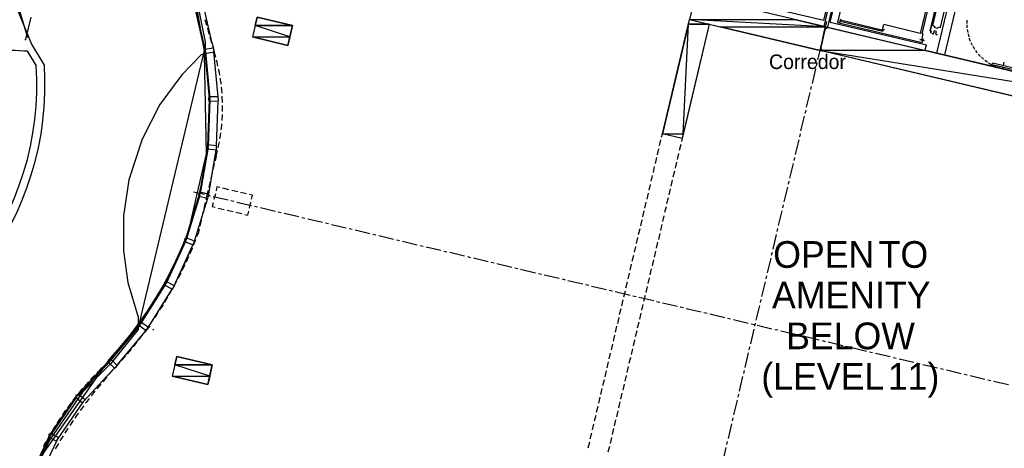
# Model space of a CAD drawing. Header units: feet. Extents: x -79 to 198, y -22 to 181.
# Tile 104 of 203: x 14 to 95, y 76 to 111. Entities that reach past the tile are written whole.
import ezdxf
from ezdxf.enums import TextEntityAlignment as Align

# ---------------------------------------------------------------- set-up
doc = ezdxf.new("R2010")
doc.units = ezdxf.units.FT
for name, color, linetype in [('A-AREA-COMUN', 252, 'CONTINUOUS'), ('A-LINEA', 7, 'CONTINUOUS'), ('A-MURO-CONCRETO', 8, 'CONTINUOUS'), ('A-NOMBRE-ESPACIO', 2, 'CONTINUOUS'), ('A-TEXTO-PDF', 3, 'CONTINUOUS')]:
    doc.layers.add(name, color=color, linetype=linetype)

msp = doc.modelspace()

# ---------------------------------------------------------------- linework, layer by layer
at = {"layer": 'A-AREA-COMUN'}
for points in [[(28.96, 112.5689), (29.632, 109.2089), (29.632, 108.2489), (29.312, 108.1244), (27.712, 106.4889), (25.92, 104.0533), (24.448, 101.2089), (23.36, 97.8489), (22.912, 94.8978), (22.912, 92.0178), (23.28, 89.4044), (24.128, 86.56), (24.128, 85.5644), (21.84, 82.72), (19.552, 80.4089), (16.832, 76.4444), (15.328, 73.28)], [(109.408, 101.6178), (80.48, 108.4444), (80.288, 108.6578), (80.608, 110.1689), (80.88, 110.4178), (106.4, 104.3378)]]:
    msp.add_lwpolyline(points, dxfattribs=at)
at = {"layer": 'A-LINEA'}
for p, q in [((27.0667, 122.929), (29.6038, 108.1219)), ((82.4533, 118.5911), (80.5333, 110.4711)), ((82.7733, 118.5111), (80.8533, 110.4044)), ((83.36, 117.9778), (81.6667, 110.7911)), ((80.5333, 110.9644), (81.8667, 116.5911)), ((81.08, 110.8311), (82.4133, 116.4711)), ((91.7467, 116.3911), (89.8267, 108.2844)), ((92.3867, 116.2311), (90.4667, 108.1244)), ((89.7333, 115.2178), (88.48, 109.8978)), ((88.64, 109.8711), (89.8933, 115.1778)), ((89.2933, 110.0978), (90.12, 113.6044)), ((80.5333, 110.9644), (72.6133, 112.8311)), ((30.2267, 109.0844), (29.48, 112.3111)), ((14.8795, 109.4208), (15.3271, 111.2429)), ((29.08, 110.9911), (28.9467, 111.4711)), ((29.6267, 111.0444), (29.76, 110.5644)), ((81.9067, 111.0578), (81.8267, 110.7644)), ((81.8933, 110.9111), (81.92, 111.0178)), ((81.92, 111.0178), (85.44, 110.1778)), ((29.24, 110.2578), (29.1333, 110.7511)), ((29.1333, 110.4978), (29.2, 110.5644)), ((80.52, 109.6711), (80.8, 110.8844)), ((81.08, 110.8311), (89, 108.9511)), ((81.6667, 110.7911), (88.64, 109.1511)), ((81.8933, 110.9111), (85.4133, 110.0844)), ((88.48, 109.8978), (85.48, 110.6178)), ((92.32, 110.6044), (92.32, 110.3511)), ((92.3467, 110.2311), (92.3867, 109.9778)), ((14.8133, 109.3778), (14.88, 109.4311)), ((29.2533, 109.9511), (29.32, 110.0178)), ((29.3733, 109.4178), (29.4533, 109.4844)), ((30.0267, 109.6044), (30.16, 109.1244)), ((80.4, 109.1778), (80.4533, 109.4178)), ((85.44, 110.1778), (85.4133, 110.0844)), ((88.4533, 109.4311), (88.8133, 109.3511)), ((88.64, 109.1511), (88.72, 109.4444)), ((92.4133, 109.8578), (92.48, 109.6178)), ((16.4222, 107.2837), (15.3689, 109.0058)), ((29.5467, 108.7911), (29.4533, 109.2844)), ((29.5067, 108.8844), (29.5733, 108.9511)), ((30.2267, 109.0844), (30.3867, 108.3778)), ((30.24, 108.8844), (30.3867, 108.3778)), ((80.0533, 107.7244), (80.3467, 108.9378)), ((88.8933, 108.5511), (89, 108.9511)), ((29.5242, 108.393), (24.1972, 86.0665)), ((29.6533, 108.0444), (29.5867, 108.5378)), ((29.7391, 100.0025), (29.5993, 108.124)), ((29.6133, 108.3378), (29.6667, 108.3778)), ((29.6667, 107.7378), (29.7467, 107.8044)), ((30.3467, 108.5111), (30.3467, 108.5378)), ((30.7067, 104.6844), (30.36, 108.3778)), ((30.52, 107.9244), (30.3867, 108.3778)), ((93.5067, 107.9378), (93.6933, 107.7778)), ((29.7333, 107.1378), (29.8, 107.2044)), ((29.84, 106.5644), (29.7867, 107.0578)), ((79.6, 105.7778), (79.88, 106.9911)), ((79.9333, 107.2311), (80, 107.4711)), ((93.8, 107.6978), (94, 107.5511)), ((94.1067, 107.4844), (94.32, 107.3511)), ((94.36, 107.2044), (94.4267, 107.4444)), ((104.32, 105.1111), (94.4267, 107.4444)), ((94.4933, 107.1778), (94.52, 107.2978)), ((104.16, 105.0178), (94.52, 107.2978)), ((95.1333, 107.0311), (95.2533, 106.9911)), ((95.2533, 106.9911), (95.28, 107.1111)), ((95.32, 107.2311), (95.3867, 107.5244)), ((95.3333, 106.9778), (95.3733, 107.0978)), ((29.7867, 106.5378), (29.8667, 106.6044)), ((29.84, 105.9378), (29.92, 106.0044)), ((29.8933, 105.3378), (29.9733, 105.4178)), ((29.9467, 105.0578), (29.92, 105.5644)), ((31.04, 104.9778), (30.9867, 105.4711)), ((79.48, 105.2844), (79.5333, 105.5378)), ((29.96, 104.7378), (30.0267, 104.8178)), ((29.9733, 104.3111), (29.96, 104.8178)), ((31.0667, 104.2178), (31.0533, 104.7244)), ((79.1333, 103.8311), (79.4267, 105.0444)), ((29.96, 104.0844), (30.0533, 104.1644)), ((29.9867, 103.5644), (29.9733, 104.0578)), ((30.5867, 100.6578), (30.72, 104.3511)), ((31.0667, 103.4711), (31.08, 103.9778)), ((29.9333, 103.4044), (30.0267, 103.4978)), ((29.9733, 102.8178), (29.9867, 103.3111)), ((31.0267, 102.7244), (31.0667, 103.2178)), ((78.6667, 101.8844), (78.96, 103.0978)), ((79.0133, 103.3378), (79.08, 103.5911)), ((29.88, 102.0578), (29.9733, 102.1378)), ((29.9067, 102.7378), (30, 102.8178)), ((29.8533, 101.3778), (29.9467, 101.4578)), ((29.8933, 101.3111), (29.92, 101.8178)), ((67.2, 101.3778), (67.2667, 101.6311)), ((78.56, 101.3911), (78.6133, 101.6444)), ((29.8267, 100.5644), (29.88, 101.0711)), ((29.84, 100.6978), (29.92, 100.7778)), ((67.0267, 100.6578), (67.1467, 101.1378)), ((68.7733, 100.7511), (68.6533, 100.2711)), ((68.88, 101.2444), (68.8267, 101.0044)), ((78.2133, 99.9378), (78.5067, 101.1511)), ((29.72, 99.9378), (29.8267, 100.0311)), ((29.7467, 99.8178), (29.8, 100.3244)), ((29.9333, 96.6844), (30.5467, 100.3244)), ((30.5333, 99.8044), (30.4533, 99.4311)), ((30.5333, 99.8044), (30.6533, 100.2578)), ((66.6933, 99.1911), (66.8, 99.6844)), ((66.8667, 99.9244), (66.9733, 100.4044)), ((68.6, 100.0311), (68.48, 99.5378)), ((78.0933, 99.4444), (78.16, 99.6978)), ((29.5867, 99.1511), (29.6933, 99.2444)), ((29.6267, 99.0844), (29.7067, 99.5778)), ((30.3867, 99.1778), (30.28, 98.6978)), ((66.52, 98.4578), (66.6267, 98.9511)), ((68.4267, 99.2978), (68.3067, 98.8044)), ((77.7467, 97.9911), (78.04, 99.2044)), ((29.3733, 97.6044), (29.4667, 98.0978)), ((29.4533, 98.3644), (29.56, 98.4711)), ((30.2133, 98.4578), (30.1067, 97.9644)), ((66.3467, 97.7378), (66.4533, 98.2178)), ((68.2533, 98.5644), (68.1333, 98.0844)), ((29.2, 96.8711), (29.32, 97.3644)), ((29.32, 97.5911), (29.4267, 97.6844)), ((30.0533, 97.7244), (29.9333, 97.2311)), ((66.1733, 97.0044), (66.28, 97.4844)), ((68.08, 97.8311), (67.96, 97.3511)), ((77.2933, 96.0444), (77.5733, 97.2578)), ((77.64, 97.4978), (77.6933, 97.7511)), ((28.6933, 96.8711), (29.5733, 96.6711)), ((29.0267, 96.1378), (29.1467, 96.6311)), ((29.1867, 96.8044), (29.2933, 96.8978)), ((29.8133, 96.6178), (30.0533, 96.5511)), ((30.2933, 96.4978), (31.52, 96.2044)), ((30.48, 96.7111), (30.36, 96.2311)), ((31.5867, 97.0444), (31.0933, 97.1644)), ((32.32, 96.8711), (31.8267, 96.9911)), ((33.04, 96.6978), (32.56, 96.8178)), ((33.5333, 96.5911), (33.2933, 96.6444)), ((33.4533, 96.2578), (33.5333, 96.5911)), ((66, 96.2711), (66.1067, 96.7644)), ((67.9067, 97.1111), (67.7867, 96.6178)), ((28.76, 92.8178), (29.8533, 96.3511)), ((28.8267, 95.4178), (28.96, 95.8978)), ((28.92, 95.8978), (29.0533, 96.0178)), ((29.64, 96.0044), (29.5333, 95.5111)), ((31.76, 96.1511), (32, 96.0978)), ((32.24, 96.0311), (33.4667, 95.7511)), ((33.28, 95.5378), (33.4, 96.0178)), ((33.7067, 95.6844), (33.9467, 95.6311)), ((65.8267, 95.5378), (65.9333, 96.0311)), ((67.56, 95.6444), (67.44, 95.1644)), ((67.7333, 96.3778), (67.6133, 95.8844)), ((77.1733, 95.5511), (77.24, 95.8044)), ((28.64, 94.9644), (28.76, 95.0844)), ((29.48, 95.2711), (29.3733, 94.7778)), ((30.72, 95.5378), (31.2, 95.4311)), ((31.44, 95.3644), (31.9333, 95.2578)), ((32.1733, 95.1911), (32.6667, 95.0844)), ((34.1867, 95.5778), (35.4133, 95.2844)), ((35.6533, 95.2311), (35.8933, 95.1778)), ((36.1333, 95.1111), (37.36, 94.8311)), ((65.6533, 94.8178), (65.7733, 95.2978)), ((67.3867, 94.9111), (67.28, 94.4311)), ((76.8267, 94.0978), (77.12, 95.3111)), ((28.3467, 94.0444), (28.4667, 94.1511)), ((28.3867, 93.9911), (28.5333, 94.4578)), ((29.3067, 94.5378), (29.2, 94.0578)), ((37.6, 94.7644), (37.84, 94.7111)), ((38.08, 94.6578), (39.3067, 94.3644)), ((39.5467, 94.3111), (39.7867, 94.2578)), ((40.0267, 94.1911), (41.2533, 93.9111)), ((65.48, 94.0844), (65.6, 94.5778)), ((67.2133, 94.1911), (67.1067, 93.6978)), ((28.0667, 93.1111), (28.1867, 93.2311)), ((28.1333, 93.2844), (28.3067, 93.7511)), ((28.96, 93.1911), (29.0667, 93.4311)), ((29.1467, 93.8044), (29.0667, 93.4311)), ((41.4933, 93.8444), (41.7333, 93.7911)), ((41.9733, 93.7378), (43.1867, 93.4444)), ((43.44, 93.3911), (43.68, 93.3378)), ((43.92, 93.2711), (45.1333, 92.9911)), ((65.3067, 93.3511), (65.4267, 93.8444)), ((67.04, 93.4578), (66.9333, 92.9644)), ((76.3733, 92.1511), (76.6533, 93.3644)), ((76.72, 93.6044), (76.7733, 93.8578)), ((27.0933, 89.1511), (28.64, 92.5111)), ((27.8667, 92.5778), (28.04, 93.0444)), ((28.6933, 92.4844), (28.8667, 92.9511)), ((45.3867, 92.9244), (45.6267, 92.8711)), ((45.8667, 92.8178), (47.08, 92.5244)), ((47.3333, 92.4711), (47.5733, 92.4044)), ((64.96, 91.8978), (65.08, 92.3778)), ((65.1333, 92.6311), (65.2533, 93.1111)), ((66.8667, 92.7244), (66.76, 92.2444)), ((28.3467, 91.8844), (27.48, 89.9911)), ((27.5733, 91.8844), (27.7733, 92.3511)), ((27.5733, 92.0044), (27.7467, 92.1644)), ((28.0933, 91.1111), (28.2933, 91.5644)), ((47.8133, 92.3511), (49.0267, 92.0711)), ((49.28, 92.0044), (49.52, 91.9511)), ((49.76, 91.8978), (50.9733, 91.6044)), ((51.2267, 91.5511), (51.4667, 91.4844)), ((64.7867, 91.1644), (64.9067, 91.6578)), ((66.6933, 91.9911), (66.5867, 91.5111)), ((76.2533, 91.6578), (76.32, 91.9111)), ((26.96, 90.5244), (27.1733, 90.9778)), ((27.04, 90.8311), (27.2, 90.9911)), ((27.76, 90.4311), (27.9867, 90.8844)), ((51.7067, 91.4311), (52.92, 91.1511)), ((53.1733, 91.0844), (53.4133, 91.0311)), ((53.6533, 90.9778), (54.8667, 90.6844)), ((64.6133, 90.4311), (64.7333, 90.9244)), ((66.52, 91.2711), (66.4133, 90.7778)), ((75.9067, 90.2044), (76.2, 91.4178)), ((26.6133, 89.8578), (26.8533, 90.2978)), ((55.12, 90.6311), (55.36, 90.5644)), ((55.6, 90.5111), (56.8133, 90.2178)), ((57.0667, 90.1644), (57.3067, 90.1111)), ((57.5467, 90.0578), (58.76, 89.7644)), ((64.44, 89.7111), (64.56, 90.1911)), ((66.3467, 90.5378), (66.24, 90.0578)), ((75.8, 89.7111), (75.8533, 89.9644)), ((26.2667, 89.1911), (26.5067, 89.6311)), ((26.5067, 89.6711), (26.6667, 89.8178)), ((27.08, 89.1111), (27.3067, 89.5511)), ((59.0133, 89.7111), (59.2533, 89.6444)), ((59.4933, 89.5911), (60.7067, 89.2978)), ((60.9467, 89.2444), (61.2, 89.1911)), ((61.44, 89.1244), (62.6533, 88.8444)), ((64.2667, 88.9778), (64.3867, 89.4578)), ((66.1867, 89.8044), (66.0667, 89.3244)), ((75.4533, 88.2578), (75.7333, 89.4711)), ((24.96, 85.7244), (26.9333, 88.8578)), ((25.6, 88.1378), (25.84, 88.3778)), ((25.8933, 88.5378), (26.1467, 88.9778)), ((62.8933, 88.7911), (63.1467, 88.7244)), ((63.3867, 88.6711), (64.6, 88.3778)), ((64.0933, 88.2444), (64.2133, 88.7378)), ((64.84, 88.3244), (65.0933, 88.2711)), ((65.84, 88.3511), (65.72, 87.8578)), ((66.0133, 89.0844), (65.8933, 88.5911)), ((25.1067, 87.2578), (25.3733, 87.6844)), ((25.92, 87.1778), (26.2, 87.5911)), ((26.32, 87.8044), (26.5733, 88.2311)), ((63.92, 87.5111), (64.04, 88.0044)), ((65.3333, 88.2044), (66.5467, 87.9244)), ((65.6667, 87.6178), (65.5467, 87.1378)), ((66.7867, 87.8578), (67.04, 87.8044)), ((67.28, 87.7511), (68.4933, 87.4578)), ((74.9867, 86.3111), (75.28, 87.5244)), ((75.3333, 87.7644), (75.3867, 88.0178)), ((24.56, 86.4978), (24.8, 86.7244)), ((63.7467, 86.7911), (63.8667, 87.2711)), ((65.4933, 86.8844), (65.3733, 86.4044)), ((68.7333, 87.4044), (68.9867, 87.3511)), ((69.2267, 87.2844), (70.44, 87.0044)), ((70.68, 86.9378), (70.9333, 86.8844)), ((71.1733, 86.8311), (72.3867, 86.5378)), ((24.2667, 86.0311), (24.5467, 86.4311)), ((25.0933, 85.9244), (25.3733, 86.3378)), ((63.5867, 86.0578), (63.6933, 86.5378)), ((65.32, 86.1644), (65.2, 85.6711)), ((72.6267, 86.4844), (72.88, 86.4311)), ((73.12, 86.3644), (74.3333, 86.0844)), ((74.5733, 86.0178), (74.8267, 85.9644)), ((74.88, 85.8178), (74.9333, 86.0711)), ((75.0667, 85.9111), (76.28, 85.6178)), ((22.4, 82.6178), (24.6267, 85.2844)), ((23.8133, 85.4311), (24.1067, 85.8311)), ((24.2, 84.7244), (24.4933, 85.1244)), ((25.0933, 85.8578), (24.6267, 85.2844)), ((24.88, 85.5911), (24.8933, 85.6044)), ((25.3467, 85.5244), (25.4133, 85.5911)), ((63.24, 84.5911), (63.3467, 85.0844)), ((63.4133, 85.3244), (63.52, 85.8178)), ((65.1467, 85.4311), (65.0267, 84.9378)), ((74.5333, 84.3644), (74.8133, 85.5778)), ((76.52, 85.5644), (76.7733, 85.5111)), ((77.0133, 85.4444), (78.2267, 85.1644)), ((78.4667, 85.0978), (78.7067, 85.0444)), ((22.8667, 84.2578), (23.1867, 84.6444)), ((23.7333, 84.1378), (24.04, 84.5244)), ((63.0667, 83.8711), (63.1733, 84.3511)), ((64.9733, 84.6978), (64.8533, 84.2178)), ((78.96, 84.9911), (80.1733, 84.6978)), ((80.4133, 84.6444), (80.6533, 84.5778)), ((80.9067, 84.5244), (82.12, 84.2444)), ((21.88, 83.1378), (22.2133, 83.5111)), ((22.3467, 83.7111), (22.88, 84.2178)), ((62.8933, 83.1378), (63, 83.6178)), ((64.8, 83.9644), (64.68, 83.4844)), ((74.0667, 82.4178), (74.36, 83.6311)), ((74.4133, 83.8711), (74.4667, 84.1244)), ((82.36, 84.1778), (82.6, 84.1244)), ((82.8533, 84.0711), (84.0667, 83.7778)), ((84.3067, 83.7244), (84.5467, 83.6578)), ((84.8, 83.6044), (86.0133, 83.3244)), ((21.8067, 83.1632), (15.5347, 74.2893)), ((21.3467, 82.6044), (21.7067, 82.9511)), ((22.4133, 82.6044), (22.5867, 82.8044)), ((22.76, 82.9911), (23.08, 83.3644)), ((62.72, 82.4044), (62.8267, 82.8978)), ((64.6267, 83.2444), (64.5067, 82.7511)), ((86.2533, 83.2578), (86.4933, 83.2044)), ((86.7467, 83.1511), (87.96, 82.8578)), ((88.2, 82.8044), (88.44, 82.7378)), ((88.6933, 82.6844), (89.9067, 82.3911)), ((21, 82.2311), (20.7333, 81.9778)), ((21, 82.2311), (21.1733, 82.4178)), ((21.5467, 81.7244), (22.1733, 82.3644)), ((22.0267, 82.1911), (21.6933, 81.8178)), ((22.4133, 82.6044), (22.2, 82.3644)), ((62.5467, 81.6711), (62.6533, 82.1644)), ((64.4533, 82.5111), (64.3333, 82.0178)), ((73.96, 81.9244), (74.0133, 82.1778)), ((90.1467, 82.3378), (90.3867, 82.2844)), ((90.64, 82.2311), (91.8533, 81.9378)), ((92.0933, 81.8844), (92.3333, 81.8178)), ((19.6667, 79.6578), (21.5467, 81.7244)), ((20.0533, 81.2444), (19.72, 80.8711)), ((21.0533, 81.0444), (20.7333, 80.6711)), ((62.3733, 80.9511), (62.4933, 81.4311)), ((64.1067, 81.0444), (64, 80.5644)), ((64.28, 81.7778), (64.1733, 81.2978)), ((73.6133, 80.4711), (73.8933, 81.6844)), ((92.5867, 81.7644), (93.8, 81.4711)), ((94.04, 81.4178), (94.28, 81.3644)), ((94.52, 81.2978), (95.7467, 81.0178)), ((20.5733, 80.4711), (20.2667, 80.0844)), ((62.2, 80.2178), (62.32, 80.6978)), ((63.9333, 80.3244), (63.8267, 79.8311)), ((73.4933, 79.9911), (73.5467, 80.2311)), ((18.6133, 79.5244), (18.3067, 79.1244)), ((18.7067, 79.5911), (19, 79.8711)), ((62.0267, 79.4844), (62.1467, 79.9778)), ((63.76, 79.5911), (63.6533, 79.0978)), ((73.1467, 78.5244), (73.44, 79.7378)), ((18.16, 78.9244), (17.88, 78.5111)), ((19.6533, 79.2844), (19.36, 78.8844)), ((61.8533, 78.7511), (61.9733, 79.2444)), ((63.5867, 78.8578), (63.48, 78.3778)), ((17.4, 77.6844), (17.6933, 77.9644)), ((18.7867, 78.0578), (18.5067, 77.6578)), ((61.5067, 77.2978), (61.6267, 77.7778)), ((61.68, 78.0311), (61.8, 78.5111)), ((63.4133, 78.1244), (63.3067, 77.6444)), ((72.6933, 76.5778), (72.9733, 77.7911)), ((73.04, 78.0444), (73.0933, 78.2844)), ((16.9333, 77.0311), (16.6933, 76.5911)), ((17.3333, 77.6711), (17.0667, 77.2444)), ((61.3333, 76.5644), (61.4533, 77.0578)), ((63.24, 77.4044), (63.1333, 76.9111)), ((16.52, 76.1778), (16.68, 76.3378)), ((17.56, 76.1778), (17.3067, 75.7511)), ((17.96, 76.8178), (17.6933, 76.3911)), ((61.16, 75.8311), (61.28, 76.3244)), ((63.08, 76.6711), (62.96, 76.1778)), ((72.5733, 76.0978), (72.6267, 76.3378)), ((62.9067, 75.9378), (62.7867, 75.4578)), ((72.2267, 74.6311), (72.52, 75.8444))]:
    msp.add_line(p, q, dxfattribs=at)
for points in [[(77.6267, 119.7244), (78.0933, 121.6711), (72.3333, 123.0311), (69.4933, 111.0311), (80.24, 108.4978), (80.6933, 110.4311), (71.5733, 112.5911), (73.4933, 120.7111), (77.6267, 119.7244)], [(18.1274, 119.6952), (12.7307, 115.3881), (15.3555, 109.0017)], [(18.5399, 119.4817), (13.1565, 115.8012), (15.0274, 109.554)], [(97.7333, 117.0311), (106.56, 114.9378), (106.7867, 115.9111), (114.5733, 114.0711), (113.88, 111.1511), (111.9333, 111.6178), (109.56, 101.5511), (80.24, 108.4978), (80.6933, 110.4444), (107.0933, 104.1911), (109.0133, 112.2978), (97.28, 115.0844), (97.7333, 117.0311)], [(90.12, 113.6044), (89.2933, 110.0978), (89.2933, 110.0978)], [(90.1333, 110.3911), (90.7467, 112.9644), (90.5867, 113.0044), (90.5867, 113.1244), (90.3067, 113.1911), (90.2533, 113.0844), (90.0933, 113.1111), (89.4933, 110.5378), (89.6533, 110.4978), (89.64, 110.3911), (89.9333, 110.3244), (89.9733, 110.4311), (90.1333, 110.3911)], [(29.68, 108.4844), (28.8133, 112.2311), (28.7333, 112.2178), (29.6, 108.4578), (29.68, 108.4844)], [(36.4533, 108.9111), (36.8267, 110.5378), (33.9067, 111.2311), (33.5333, 109.6044), (36.4533, 108.9111)], [(71.1067, 110.6444), (68.88, 101.2444), (67.2667, 101.6311), (69.4933, 111.0311), (71.1067, 110.6444)], [(29.8267, 110.3244), (29.92, 109.9511), (29.96, 109.8444)], [(85.5467, 110.2044), (85.3867, 110.2311), (85.48, 110.6178)], [(92.32, 110.9778), (92.3067, 110.7511), (92.3067, 110.7244)], [(29.4, 109.5244), (29.36, 109.7778), (29.3067, 110.0178)], [(88.44, 109.3911), (88.8, 109.3111), (88.8133, 109.3511)], [(88.64, 109.8711), (88.6933, 109.8578), (88.6, 109.4711), (88.72, 109.4444)], [(89.2933, 110.0978), (89.3733, 110.0711), (89.3733, 110.0711)], [(89.2933, 110.0844), (89.3733, 110.0711), (89.3467, 109.9111), (89.3867, 110.0578)], [(89.5467, 109.8711), (89.4667, 109.8844), (89.4667, 109.8978), (89.5467, 109.8711)], [(89.5593, 109.8586), (89.5937, 109.8717), (89.5951, 109.9085)], [(89.5623, 109.8716), (89.5829, 109.8794), (89.5838, 109.9015)], [(89.7736, 109.8654), (89.8191, 110.058), (89.6265, 110.1036), (89.5808, 109.911)], [(89.7736, 109.8654), (89.8191, 110.058), (89.6265, 110.1036), (89.5808, 109.911)], [(89.7757, 109.8661), (89.7604, 109.8325), (89.7853, 109.8054)], [(89.7733, 109.8178), (89.8667, 109.8044), (89.8667, 109.7911), (89.7733, 109.8178)], [(89.7827, 109.8547), (89.7736, 109.8346), (89.7885, 109.8184)], [(92.5067, 109.4978), (92.5067, 109.4844), (92.6, 109.2711)], [(29.6, 108.4444), (29.52, 108.4311), (29.5333, 108.3911), (29.6133, 108.4044), (29.64, 108.2578), (30.3733, 108.3778), (30.32, 108.6978), (29.5867, 108.5778), (29.6, 108.4444)], [(92.6533, 109.1511), (92.6667, 109.0844), (92.76, 108.9244)], [(92.8133, 108.8178), (92.88, 108.7111), (92.9467, 108.6044)], [(15.7569, 107.2409), (15.0255, 108.4344), (13.6274, 108.5045)], [(15.7569, 107.2409), (15.0458, 108.4222), (13.6707, 108.5239)], [(30.0533, 104.5511), (29.6933, 108.3911), (29.6133, 108.3778), (29.9733, 104.5378), (30.0533, 104.5511)], [(29.76, 107.2978), (29.76, 107.3111), (29.6933, 107.8044)], [(93.0267, 108.4978), (93.12, 108.3644), (93.1733, 108.2978)], [(93.2533, 108.2044), (93.4133, 108.0311), (93.4267, 108.0178)], [(12.4667, 93.4044), (13.0133, 94.3778), (13.5067, 95.3778), (13.9467, 96.3911), (14.3467, 97.4178), (14.7067, 98.4711), (15.0133, 99.5378), (15.2667, 100.6178), (15.4667, 101.7111), (15.6267, 102.8178), (15.7333, 103.9244), (15.7867, 105.0311), (15.7867, 106.1378), (15.7467, 107.2444)], [(12.4667, 93.4044), (13.0133, 94.3778), (13.5067, 95.3778), (13.9467, 96.3911), (14.3467, 97.4178), (14.7067, 98.4711), (15.0133, 99.5378), (15.2667, 100.6178), (15.4667, 101.7111), (15.6267, 102.8178), (15.7333, 103.9244), (15.7867, 105.0311), (15.7867, 106.1378), (15.7467, 107.2444)], [(13.04, 93.0711), (13.6, 94.0711), (14.1067, 95.0844), (14.56, 96.1378), (14.9733, 97.1911), (15.3333, 98.2711), (15.6533, 99.3778), (15.92, 100.4844), (16.1333, 101.6044), (16.2933, 102.7378), (16.4, 103.8711), (16.4533, 105.0044), (16.4533, 106.1511), (16.4133, 107.2844)], [(30.6933, 107.1911), (30.6267, 107.5378), (30.5867, 107.6844)], [(30.84, 106.4578), (30.8133, 106.6844), (30.7467, 106.9511)], [(94.4267, 107.2978), (94.4533, 107.2844), (94.6533, 107.1911)], [(94.7733, 107.1511), (94.84, 107.1111), (95.0133, 107.0711)], [(29.9067, 105.8178), (29.8933, 106.0578), (29.8667, 106.3111)], [(30.96, 105.7244), (30.9467, 105.8311), (30.88, 106.2178)], [(29.9733, 104.5244), (29.8933, 104.5244), (29.8933, 104.4844), (29.9733, 104.4844), (29.9867, 104.3378), (30.7333, 104.3511), (30.72, 104.6844), (29.9733, 104.6711), (29.9733, 104.5244)], [(30.72, 104.4978), (30.7333, 104.5244), (30.72, 104.5511)], [(29.92, 100.6044), (30.0533, 104.4578), (29.9733, 104.4578), (29.8267, 100.6178), (29.92, 100.6044)], [(29.9467, 102.0578), (29.96, 102.3111), (29.96, 102.5644)], [(30.96, 101.9778), (31.0133, 102.3644), (31.0133, 102.4711)], [(30.8533, 101.2311), (30.9067, 101.4978), (30.9333, 101.7244)], [(29.2533, 96.7244), (29.9067, 100.5111), (29.8267, 100.5244), (29.1733, 96.7378), (29.2533, 96.7244)], [(29.8267, 100.5911), (29.7467, 100.6044), (29.7467, 100.5644), (29.8267, 100.5511), (29.8133, 100.4044), (30.56, 100.3244), (30.5867, 100.6578), (29.84, 100.7378), (29.8267, 100.5911)], [(30.5733, 100.4711), (30.5733, 100.4978), (30.5733, 100.5111)], [(30.7067, 100.4978), (30.7467, 100.6444), (30.8133, 100.9911)], [(29.7333, 100.0044), (28.9733, 96.8044), (28.2667, 93.6711), (27.8, 92.5244), (27.3067, 91.3911), (26.76, 90.2711), (26.1733, 89.1778), (25.5333, 88.1111), (24.8667, 87.0711), (24.16, 86.0444), (23.4133, 85.0578), (22.6267, 84.0978), (21.8, 83.1778)], [(29.5067, 98.3378), (29.56, 98.5911), (29.6, 98.8311)], [(30.8533, 97.2178), (30.6133, 97.2844), (30.5333, 96.9511)], [(28.0933, 92.9511), (29.24, 96.6311), (29.16, 96.6578), (28.0133, 92.9778), (28.0933, 92.9511)], [(29.1733, 96.7111), (29.0933, 96.7378), (29.08, 96.6844), (29.16, 96.6711), (29.1333, 96.5244), (29.8533, 96.3511), (29.9333, 96.6844), (29.2133, 96.8578), (29.1733, 96.7111)], [(29.88, 96.9911), (29.7867, 96.6178), (29.7067, 96.2444)], [(29.8933, 96.4978), (29.9067, 96.5111), (29.9067, 96.5378)], [(30.3067, 95.9778), (30.2267, 95.6578), (30.4667, 95.6044)], [(28.6133, 94.6978), (28.6933, 94.9378), (28.76, 95.1778)], [(32.9067, 95.0178), (33.1467, 94.9644), (33.2267, 95.2844)], [(26.4533, 89.3644), (28.0667, 92.8578), (27.9867, 92.8978), (26.3867, 89.3911), (26.4533, 89.3644)], [(28.0133, 92.9511), (27.9333, 92.9778), (27.92, 92.9378), (28, 92.9111), (27.9467, 92.7778), (28.6533, 92.5111), (28.7733, 92.8178), (28.0667, 93.0844), (28.0133, 92.9511)], [(28.6933, 92.6444), (28.7067, 92.6578), (28.72, 92.6844)], [(27.28, 91.2044), (27.3867, 91.4311), (27.48, 91.6578)], [(28.4, 91.8044), (28.5867, 92.2444), (28.6, 92.2578)], [(27.4267, 89.7644), (27.52, 89.9244), (27.6533, 90.2178)], [(24.36, 86.0178), (26.4133, 89.2844), (26.3467, 89.3244), (24.2933, 86.0711), (24.36, 86.0178)], [(26.3733, 89.3778), (26.2933, 89.4178), (26.28, 89.3778), (26.3467, 89.3378), (26.28, 89.2178), (26.9467, 88.8578), (27.1067, 89.1511), (26.44, 89.5111), (26.3733, 89.3778)], [(25.5067, 87.8978), (25.64, 88.0978), (25.7733, 88.3244)], [(26.7067, 88.4578), (26.9067, 88.8044), (26.96, 88.8844)], [(27.0133, 88.9778), (27.0267, 89.0044), (27.04, 89.0178)], [(24.6933, 86.6444), (24.9733, 87.0444), (24.9733, 87.0578)], [(25.52, 86.5378), (25.5733, 86.6178), (25.7867, 86.9644)], [(21.84, 82.9778), (24.3067, 85.9378), (24.24, 85.9911), (21.7733, 83.0311), (21.84, 82.9778)], [(24.28, 86.0444), (24.2133, 86.0978), (24.1867, 86.0578), (24.2533, 86.0178), (24.1733, 85.8978), (24.7733, 85.4578), (24.9733, 85.7244), (24.36, 86.1644), (24.28, 86.0444)], [(23.3467, 84.8311), (23.5067, 85.0311), (23.6533, 85.2311)], [(24.6533, 85.3244), (24.84, 85.5778), (24.9467, 85.7244)], [(22.3733, 83.6978), (22.7067, 84.0578), (22.7067, 84.0711)], [(23.2533, 83.5511), (23.2533, 83.5644), (23.5733, 83.9378)], [(19.16, 80.0978), (21.7867, 82.9111), (21.72, 82.9778), (19.1067, 80.1511), (19.16, 80.0978)], [(21.76, 83.0178), (21.7067, 83.0711), (21.68, 83.0444), (21.7333, 82.9911), (21.64, 82.8844), (22.1867, 82.3644), (22.4133, 82.6044), (21.8667, 83.1244), (21.76, 83.0178)], [(29.8533, 81.0178), (30.2267, 82.6444), (27.3067, 83.3244), (26.9333, 81.7111), (29.8533, 81.0178)], [(22.2933, 82.4844), (22.3067, 82.4978), (22.3067, 82.5111)], [(20.56, 81.7911), (20.24, 81.4578), (20.2133, 81.4311)], [(21.5333, 81.6311), (21.52, 81.6178), (21.2133, 81.2444)], [(19.08, 80.1378), (19.0267, 80.1911), (19, 80.1511), (19.0667, 80.1111), (18.9733, 79.9911), (19.5467, 79.5244), (19.76, 79.7778), (19.1733, 80.2444), (19.08, 80.1378)], [(19.5467, 80.6844), (19.5067, 80.6444), (19.2267, 80.2978)], [(15.1333, 70.5911), (15.8533, 73.0578), (17.4933, 76.4978), (19.6667, 79.6578)], [(16.9333, 76.8711), (19.12, 80.0444), (19.0533, 80.0844), (16.8667, 76.9111), (16.9333, 76.8711)], [(19.0667, 80.1111), (18.8133, 79.7911), (18.76, 79.7244)], [(20.1067, 79.8844), (19.8533, 79.5511), (19.8, 79.4844)], [(19.2133, 78.6844), (19.0667, 78.4711), (18.92, 78.2711)], [(17.7333, 78.2978), (17.5467, 78.0178), (17.4667, 77.8844)], [(16.8533, 76.8978), (16.7867, 76.9378), (16.76, 76.8978), (16.84, 76.8578), (16.76, 76.7378), (17.4133, 76.3644), (17.5733, 76.6444), (16.9333, 77.0178), (16.8533, 76.8978)], [(18.36, 77.4444), (18.32, 77.3778), (18.0933, 77.0311)], [(15.2533, 73.3244), (16.9067, 76.8044), (16.8267, 76.8444), (15.1733, 73.3644), (15.2533, 73.3244)], [(16.5733, 76.3778), (16.4267, 76.1378), (16.3333, 75.9378)]]:
    msp.add_lwpolyline(points, dxfattribs=at)
at = {"layer": 'A-MURO-CONCRETO'}
for points in [[(33.9067, 111.2311), (36.8267, 110.5378), (33.7467, 110.5378), (33.9067, 111.2311), (33.9067, 111.2311)], [(69.4933, 111.0311), (71.1067, 110.6444), (69.4, 110.6444), (69.4933, 111.0311), (69.4933, 111.0311)], [(69.4933, 111.0311), (72.0133, 110.4311), (80.6933, 110.4311), (69.4933, 111.0311)], [(69.4933, 111.0311), (78.1733, 111.0311), (80.6933, 110.4311), (69.4933, 111.0311), (69.4933, 111.0311)], [(33.7467, 110.5378), (33.5333, 109.6044), (36.6133, 109.6044), (33.7467, 110.5378)], [(33.7467, 110.5378), (36.8267, 110.5378), (36.6133, 109.6044), (33.7467, 110.5378), (33.7467, 110.5378)], [(69.4, 110.6444), (67.2667, 101.6311), (68.9733, 101.6311), (69.4, 110.6444)], [(69.4, 110.6444), (71.1067, 110.6444), (68.9733, 101.6311), (69.4, 110.6444), (69.4, 110.6444)], [(72.0133, 110.4311), (80.6933, 110.4311), (80.24, 108.4978), (72.0133, 110.4311), (72.0133, 110.4311)], [(80.6933, 110.4444), (88.92, 108.4978), (80.24, 108.4978), (80.6933, 110.4444), (80.6933, 110.4444)], [(33.5333, 109.6044), (36.6133, 109.6044), (36.4533, 108.9111), (33.5333, 109.6044), (33.5333, 109.6044)], [(88.92, 108.4978), (80.24, 108.4978), (107.0933, 104.1911), (88.92, 108.4978)], [(80.24, 108.4978), (107.0933, 104.1911), (98.4133, 104.1911), (80.24, 108.4978), (80.24, 108.4978)], [(67.2667, 101.6311), (68.9733, 101.6311), (68.88, 101.2444), (67.2667, 101.6311), (67.2667, 101.6311)], [(27.1467, 82.6444), (26.9333, 81.7111), (30.0133, 81.7111), (27.1467, 82.6444)], [(27.3067, 83.3244), (30.2267, 82.6444), (27.1467, 82.6444), (27.3067, 83.3244), (27.3067, 83.3244)], [(27.1467, 82.6444), (30.2267, 82.6444), (30.0133, 81.7111), (27.1467, 82.6444), (27.1467, 82.6444)], [(26.9333, 81.7111), (30.0133, 81.7111), (29.8533, 81.0178), (26.9333, 81.7111), (26.9333, 81.7111)]]:
    msp.add_lwpolyline(points, dxfattribs=at)

# ---------------------------------------------------------------- texts
at = {"layer": 'A-NOMBRE-ESPACIO'}
msp.add_text('Corredor', height=1.2, dxfattribs=at).set_placement((79.2, 106.9689), align=Align.CENTER)
at = {"layer": 'A-TEXTO-PDF'}
for s, p in [('OPEN', (80.5408, 90.6232)), ('TO', (87.0963, 90.6232)), ('AMENITY', (82.804, 87.2899)), ('BELOW', (82.7414, 83.9299)), ('(LEVEL', (80.4603, 80.5965)), ('11)', (87.9322, 80.5965))]:
    msp.add_text(s, height=2.195, dxfattribs=at).set_placement(p, align=Align.CENTER)

doc.saveas('drawing.dxf')
